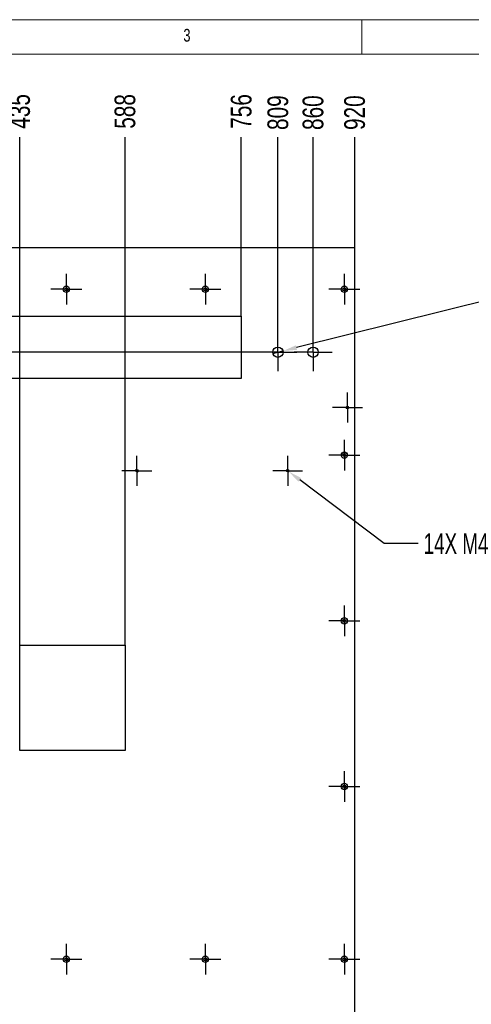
# Model space of a CAD drawing. Header units: millimetres. Extents: x 5 to 589, y 5 to 415.
# Tile 4 of 11: x 97 to 163, y 272 to 415. Entities that reach past the tile are written whole.
import ezdxf

# ---------------------------------------------------------------- set-up
doc = ezdxf.new("R2010")
doc.units = ezdxf.units.MM
doc.header["$PDSIZE"] = -1
doc.linetypes.add('CENTERX2', pattern=[20.32, 12.7, -2.54, 2.54, -2.54])
for name, color, linetype in [('COTES', 1, 'Continuous'), ('NOTES', 6, 'Continuous'), ('TRAIT-MIXTES', 3, 'CENTERX2')]:
    doc.layers.add(name, color=color, linetype=linetype)
doc.layers.add('TRAIT-FORT', color=4, linetype='Continuous', lineweight=25)
doc.styles.add('SLDTEXTSTYLE0', font='TXT', dxfattribs={"width": 0.75})
doc.dimstyles.new('SLDDIMSTYLE5', dxfattribs={"dimtxt": 3, "dimasz": 2, "dimexe": 0, "dimexo": 0.0625, "dimgap": 0.75, "dimtad": 0, "dimtih": 1, "dimtoh": 1, "dimdec": 0, "dimlfac": 10, "dimrnd": 1e-09, "dimzin": 12, "dimdsep": 46, "dimtxsty": 'SLDTEXTSTYLE0', "dimsah": 1, "dimcen": 0.09, "dimadec": 0, "dimazin": 3, "dimtfac": 1, "dimtdec": 0, "dimtofl": 0, "dimtmove": 0, "dimatfit": 3, "dimfxl": 1, "dimfrac": 2, "dimtolj": 1, "dimtzin": 12, "dimarcsym": 0})
doc.dimstyles.new('SLDDIMSTYLE6', dxfattribs={"dimtxt": 3, "dimasz": 2, "dimexe": 0, "dimexo": 0.0625, "dimgap": 0.75, "dimtad": 0, "dimtih": 1, "dimtoh": 1, "dimdec": 0, "dimlfac": 10, "dimrnd": 1e-09, "dimzin": 12, "dimdsep": 46, "dimtxsty": 'SLDTEXTSTYLE0', "dimblk1": 'NONE', "dimsah": 1, "dimcen": 0, "dimadec": 0, "dimazin": 3, "dimtfac": 1, "dimtdec": 0, "dimtmove": 0, "dimatfit": 3, "dimldrblk": 'NONE', "dimfxl": 1, "dimfrac": 2, "dimtolj": 1, "dimtzin": 12, "dimarcsym": 0})
doc.dimstyles.new('SLDDIMSTYLE7', dxfattribs={"dimtxt": 3, "dimasz": 2, "dimexe": 0, "dimexo": 0.0625, "dimgap": 0.75, "dimtad": 0, "dimtih": 1, "dimtoh": 1, "dimdec": 0, "dimlfac": 10, "dimrnd": 1e-09, "dimzin": 12, "dimdsep": 46, "dimtxsty": 'SLDTEXTSTYLE0', "dimblk1": 'NONE', "dimsah": 1, "dimcen": 0, "dimadec": 0, "dimazin": 3, "dimtfac": 1, "dimtdec": 0, "dimtmove": 0, "dimatfit": 3, "dimldrblk": 'NONE', "dimfxl": 1, "dimfrac": 2, "dimtolj": 1, "dimtzin": 12, "dimarcsym": 0})

# ---------------------------------------------------------------- blocks, each defined once
blk = doc.blocks.new('_D_64')
at = {"layer": 'COTES', "color": 0, "lineweight": -2, "transparency": 16777216}
for p, q in [((36.6, 371.64), (32.6, 371.64)), ((40.6, 366.86), (36.6, 371.64)), ((132.05, 366.86), (40.6, 366.86))]:
    blk.add_line(p, q, dxfattribs=at)
at = {"layer": 'Defpoints', "color": 0, "transparency": 16777216}
for p in [(53.97, 381.97), (32.6, 371.64), (132.11, 366.86)]:
    blk.add_point(p, dxfattribs=at)
at = {"layer": 'COTES', "color": 0, "transparency": 16777216, "insert": (29.6, 371.64), "char_height": 3, "attachment_point": 5, "style": 'SLDTEXTSTYLE0'}
blk.add_mtext('\\A1;151', dxfattribs=at)
blk = doc.blocks.new('_D_78')
at = {"layer": 'COTES', "color": 0, "lineweight": -2, "transparency": 16777216}
for p, q in [((36.6, 204.35), (32.6, 204.35)), ((40.6, 191.09), (36.6, 204.35)), ((120.62, 191.09), (40.6, 191.09))]:
    blk.add_line(p, q, dxfattribs=at)
at = {"layer": 'Defpoints', "color": 0, "transparency": 16777216}
for p in [(53.97, 381.97), (32.6, 204.35), (120.68, 191.09)]:
    blk.add_point(p, dxfattribs=at)
at = {"layer": 'COTES', "color": 0, "transparency": 16777216, "insert": (28.29, 204.35), "char_height": 3, "attachment_point": 5, "style": 'SLDTEXTSTYLE0'}
blk.add_mtext('\\A1;1909', dxfattribs=at)
blk = doc.blocks.new('_D_89')
at = {"layer": 'COTES', "color": 0, "lineweight": -2, "transparency": 16777216}
blk.add_line((97.47, 324.51), (97.47, 397.97), dxfattribs=at)
at = {"layer": 'Defpoints', "color": 0, "transparency": 16777216}
for p in [(97.47, 397.97), (53.97, 381.97), (97.47, 324.45)]:
    blk.add_point(p, dxfattribs=at)
at = {"layer": 'COTES', "color": 0, "transparency": 16777216, "insert": (97.47, 401.72), "char_height": 3, "attachment_point": 5, "rotation": 90, "style": 'SLDTEXTSTYLE0'}
blk.add_mtext('\\A1;435', dxfattribs=at)
blk = doc.blocks.new('_D_90')
at = {"layer": 'COTES', "color": 0, "lineweight": -2, "transparency": 16777216}
blk.add_line((112.72, 324.51), (112.72, 397.97), dxfattribs=at)
at = {"layer": 'Defpoints', "color": 0, "transparency": 16777216}
for p in [(112.72, 397.97), (53.97, 381.97), (112.72, 324.45)]:
    blk.add_point(p, dxfattribs=at)
at = {"layer": 'COTES', "color": 0, "transparency": 16777216, "insert": (112.72, 401.72), "char_height": 3, "attachment_point": 5, "rotation": 90, "style": 'SLDTEXTSTYLE0'}
blk.add_mtext('\\A1;588', dxfattribs=at)
blk = doc.blocks.new('_D_91')
at = {"layer": 'COTES', "color": 0, "lineweight": -2, "transparency": 16777216}
blk.add_line((129.55, 372.12), (129.55, 397.97), dxfattribs=at)
at = {"layer": 'Defpoints', "color": 0, "transparency": 16777216}
for p in [(129.55, 397.97), (53.97, 381.97), (129.55, 372.06)]:
    blk.add_point(p, dxfattribs=at)
at = {"layer": 'COTES', "color": 0, "transparency": 16777216, "insert": (129.55, 401.72), "char_height": 3, "attachment_point": 5, "rotation": 90, "style": 'SLDTEXTSTYLE0'}
blk.add_mtext('\\A1;756', dxfattribs=at)
blk = doc.blocks.new('_D_92')
at = {"layer": 'COTES', "color": 0, "lineweight": -2, "transparency": 16777216}
blk.add_line((134.86, 369.67), (134.86, 397.97), dxfattribs=at)
at = {"layer": 'Defpoints', "color": 0, "transparency": 16777216}
for p in [(134.86, 397.97), (53.97, 381.97), (134.86, 369.61)]:
    blk.add_point(p, dxfattribs=at)
at = {"layer": 'COTES', "color": 0, "transparency": 16777216, "insert": (134.86, 401.54), "char_height": 3, "attachment_point": 5, "rotation": 90, "style": 'SLDTEXTSTYLE0'}
blk.add_mtext('\\A1;809', dxfattribs=at)
blk = doc.blocks.new('_D_93')
at = {"layer": 'COTES', "color": 0, "lineweight": -2, "transparency": 16777216}
blk.add_line((139.95, 369.67), (139.95, 397.97), dxfattribs=at)
at = {"layer": 'Defpoints', "color": 0, "transparency": 16777216}
for p in [(139.95, 397.97), (53.97, 381.97), (139.95, 369.61)]:
    blk.add_point(p, dxfattribs=at)
at = {"layer": 'COTES', "color": 0, "transparency": 16777216, "insert": (139.95, 401.54), "char_height": 3, "attachment_point": 5, "rotation": 90, "style": 'SLDTEXTSTYLE0'}
blk.add_mtext('\\A1;860', dxfattribs=at)
blk = doc.blocks.new('_D_94')
at = {"layer": 'COTES', "color": 0, "lineweight": -2, "transparency": 16777216}
blk.add_line((145.97, 382.04), (145.97, 397.97), dxfattribs=at)
at = {"layer": 'Defpoints', "color": 0, "transparency": 16777216}
for p in [(145.97, 397.97), (53.97, 381.97), (145.97, 381.97)]:
    blk.add_point(p, dxfattribs=at)
at = {"layer": 'COTES', "color": 0, "transparency": 16777216, "insert": (145.97, 401.54), "char_height": 3, "attachment_point": 5, "rotation": 90, "style": 'SLDTEXTSTYLE0'}
blk.add_mtext('\\A1;920', dxfattribs=at)
blk = doc.blocks.new('_D_105')
at = {"layer": 'COTES', "color": 0, "lineweight": -2, "transparency": 16777216}
for p, q in [((167.13, 374.88), (137.53, 367.52)), ((134.13, 366.68), (135.59, 367.04))]:
    blk.add_line(p, q, dxfattribs=at)
at = {"layer": 'COTES', "color": 0, "transparency": 16777216}
blk.add_solid([(137.45, 367.85), (137.61, 367.2), (135.59, 367.04)], dxfattribs=at)
at = {"layer": 'Defpoints', "color": 0, "transparency": 16777216}
for p in [(134.13, 366.68), (135.59, 367.04)]:
    blk.add_point(p, dxfattribs=at)
at = {"layer": 'COTES', "color": 0, "transparency": 16777216, "insert": (167.88, 376.38), "char_height": 3, "attachment_point": 1, "style": 'SLDTEXTSTYLE0'}
blk.add_mtext('\\A1;12 TROUS ∅15', dxfattribs=at)
blk = doc.blocks.new('_None')
blk = doc.blocks.new('_D_106')
at = {"layer": 'COTES', "color": 0, "lineweight": -2, "transparency": 16777216}
for p, q in [((136.11, 349.82), (136.43, 349.58)), ((150.25, 339.15), (138.03, 348.37)), ((155.18, 339.15), (150.25, 339.15))]:
    blk.add_line(p, q, dxfattribs=at)
at = {"layer": 'COTES', "color": 0, "transparency": 16777216}
blk.add_solid([(138.23, 348.64), (137.82, 348.11), (136.43, 349.58)], dxfattribs=at)
at = {"layer": 'Defpoints', "color": 0, "transparency": 16777216}
for p in [(136.11, 349.82), (136.43, 349.58)]:
    blk.add_point(p, dxfattribs=at)
at = {"layer": 'COTES', "color": 0, "transparency": 16777216, "insert": (155.93, 340.65), "char_height": 3, "attachment_point": 1, "style": 'SLDTEXTSTYLE0'}
blk.add_mtext('\\A1;14X M4', dxfattribs=at)
blk = doc.blocks.new('SW_CENTERMARKSYMBOL_72')
at = {"layer": 'TRAIT-MIXTES', "color": 0}
for p, q in [((0, 2), (0, 2.165)), ((0, 0), (0, 2)), ((-2, 0), (-2.165, 0)), ((0, 0), (-2, 0)), ((0, 0), (0, -2)), ((0, 0), (2, 0)), ((2, 0), (2.165, 0)), ((0, -2), (0, -2.165))]:
    blk.add_line(p, q, dxfattribs=at)
blk = doc.blocks.new('SW_CENTERMARKSYMBOL_73')
at = {"layer": 'TRAIT-MIXTES', "color": 0}
for p, q in [((0, 2), (0, 2.165)), ((0, 0), (0, 2)), ((-2, 0), (-2.165, 0)), ((0, 0), (-2, 0)), ((0, 0), (0, -2)), ((0, 0), (2, 0)), ((2, 0), (2.165, 0)), ((0, -2), (0, -2.165))]:
    blk.add_line(p, q, dxfattribs=at)
blk = doc.blocks.new('SW_CENTERMARKSYMBOL_74')
at = {"layer": 'TRAIT-MIXTES', "color": 0}
for p, q in [((0, 2), (0, 2.165)), ((0, 0), (0, 2)), ((-2, 0), (-2.165, 0)), ((0, 0), (-2, 0)), ((0, 0), (0, -2)), ((0, 0), (2, 0)), ((2, 0), (2.165, 0)), ((0, -2), (0, -2.165))]:
    blk.add_line(p, q, dxfattribs=at)
blk = doc.blocks.new('SW_CENTERMARKSYMBOL_84')
at = {"layer": 'TRAIT-MIXTES', "color": 0}
for p, q in [((0, 2), (0, 2.75)), ((0, 0), (0, 2)), ((-2, 0), (-2.75, 0)), ((0, 0), (-2, 0)), ((0, 0), (0, -2)), ((0, 0), (2, 0)), ((2, 0), (2.75, 0)), ((0, -2), (0, -2.75))]:
    blk.add_line(p, q, dxfattribs=at)
blk = doc.blocks.new('SW_CENTERMARKSYMBOL_85')
at = {"layer": 'TRAIT-MIXTES', "color": 0}
for p, q in [((0, 2), (0, 2.75)), ((0, 0), (0, 2)), ((-2, 0), (-2.75, 0)), ((0, 0), (-2, 0)), ((0, 0), (0, -2)), ((0, 0), (2, 0)), ((2, 0), (2.75, 0)), ((0, -2), (0, -2.75))]:
    blk.add_line(p, q, dxfattribs=at)
blk = doc.blocks.new('SW_CENTERMARKSYMBOL_96')
at = {"layer": 'TRAIT-MIXTES', "color": 0}
for p, q in [((0, 2), (0, 2.225)), ((0, 0), (0, 2)), ((-2, 0), (-2.225, 0)), ((0, 0), (-2, 0)), ((0, 0), (0, -2)), ((0, 0), (2, 0)), ((2, 0), (2.225, 0)), ((0, -2), (0, -2.225))]:
    blk.add_line(p, q, dxfattribs=at)
blk = doc.blocks.new('SW_CENTERMARKSYMBOL_97')
at = {"layer": 'TRAIT-MIXTES', "color": 0}
for p, q in [((0, 2), (0, 2.225)), ((0, 0), (0, 2)), ((-2, 0), (-2.225, 0)), ((0, 0), (-2, 0)), ((0, 0), (0, -2)), ((0, 0), (2, 0)), ((2, 0), (2.225, 0)), ((0, -2), (0, -2.225))]:
    blk.add_line(p, q, dxfattribs=at)
blk = doc.blocks.new('SW_CENTERMARKSYMBOL_106')
at = {"layer": 'TRAIT-MIXTES', "color": 0}
for p, q in [((0, 2), (0, 2.225)), ((0, 0), (0, 2)), ((-2, 0), (-2.225, 0)), ((0, 0), (-2, 0)), ((0, 0), (0, -2)), ((0, 0), (2, 0)), ((2, 0), (2.225, 0)), ((0, -2), (0, -2.225))]:
    blk.add_line(p, q, dxfattribs=at)
blk = doc.blocks.new('SW_CENTERMARKSYMBOL_107')
at = {"layer": 'TRAIT-MIXTES', "color": 0}
for p, q in [((0, 2), (0, 2.225)), ((0, 0), (0, 2)), ((-2, 0), (-2.225, 0)), ((0, 0), (-2, 0)), ((0, 0), (0, -2)), ((0, 0), (2, 0)), ((2, 0), (2.225, 0)), ((0, -2), (0, -2.225))]:
    blk.add_line(p, q, dxfattribs=at)
blk = doc.blocks.new('SW_CENTERMARKSYMBOL_108')
at = {"layer": 'TRAIT-MIXTES', "color": 0}
for p, q in [((0, 2), (0, 2.225)), ((0, 0), (0, 2)), ((-2, 0), (-2.225, 0)), ((0, 0), (-2, 0)), ((0, 0), (0, -2)), ((0, 0), (2, 0)), ((2, 0), (2.225, 0)), ((0, -2), (0, -2.225))]:
    blk.add_line(p, q, dxfattribs=at)
blk = doc.blocks.new('SW_CENTERMARKSYMBOL_109')
at = {"layer": 'TRAIT-MIXTES', "color": 0}
for p, q in [((0, 2), (0, 2.225)), ((0, 0), (0, 2)), ((-2, 0), (-2.225, 0)), ((0, 0), (-2, 0)), ((0, 0), (0, -2)), ((0, 0), (2, 0)), ((2, 0), (2.225, 0)), ((0, -2), (0, -2.225))]:
    blk.add_line(p, q, dxfattribs=at)
blk = doc.blocks.new('SW_CENTERMARKSYMBOL_110')
at = {"layer": 'TRAIT-MIXTES', "color": 0}
for p, q in [((0, 2), (0, 2.225)), ((0, 0), (0, 2)), ((-2, 0), (-2.225, 0)), ((0, 0), (-2, 0)), ((0, 0), (0, -2)), ((0, 0), (2, 0)), ((2, 0), (2.225, 0)), ((0, -2), (0, -2.225))]:
    blk.add_line(p, q, dxfattribs=at)
blk = doc.blocks.new('SW_CENTERMARKSYMBOL_111')
at = {"layer": 'TRAIT-MIXTES', "color": 0}
for p, q in [((0, 2), (0, 2.225)), ((0, 0), (0, 2)), ((-2, 0), (-2.225, 0)), ((0, 0), (-2, 0)), ((0, 0), (0, -2)), ((0, 0), (2, 0)), ((2, 0), (2.225, 0)), ((0, -2), (0, -2.225))]:
    blk.add_line(p, q, dxfattribs=at)
blk = doc.blocks.new('SW_CENTERMARKSYMBOL_112')
at = {"layer": 'TRAIT-MIXTES', "color": 0}
for p, q in [((0, 2), (0, 2.225)), ((0, 0), (0, 2)), ((-2, 0), (-2.225, 0)), ((0, 0), (-2, 0)), ((0, 0), (0, -2)), ((0, 0), (2, 0)), ((2, 0), (2.225, 0)), ((0, -2), (0, -2.225))]:
    blk.add_line(p, q, dxfattribs=at)

msp = doc.modelspace()

# ---------------------------------------------------------------- linework, layer by layer
at = {"lineweight": 18}
for p, q in [((589, 415), (5, 415)), ((147, 410), (147, 415)), ((584, 410), (10, 410))]:
    msp.add_line(p, q, dxfattribs=at)
for centre in [(144.92421, 358.84793), (114.43895, 349.6999), (136.2699, 349.6999)]:
    msp.add_arc(centre, 0.2, 255, 195, dxfattribs=at)
at = {"layer": 'TRAIT-FORT', "lineweight": 25}
for p, q in [((145.97109, 381.97282), (53.97109, 381.97282)), ((145.97109, 180.9729), (145.97109, 381.97282)), ((79.78601, 372.059), (129.55372, 372.059)), ((129.55372, 372.059), (129.55372, 363.03204)), ((129.55372, 363.03204), (79.78601, 363.03204)), ((97.4673, 324.44709), (112.72409, 324.44709)), ((97.4673, 309.21661), (97.4673, 324.44709)), ((112.72409, 324.44709), (112.72409, 309.21661)), ((112.72409, 309.21661), (97.4673, 309.21661))]:
    msp.add_line(p, q, dxfattribs=at)
for centre, radius in [((104.22109, 375.97282), 0.47), ((124.34609, 375.97282), 0.47), ((144.47109, 375.97282), 0.47), ((104.22109, 375.97282), 0.225), ((124.34609, 375.97282), 0.225), ((144.47109, 375.97282), 0.225), ((134.86052, 366.85922), 0.75), ((139.94518, 366.85897), 0.75), ((144.92421, 358.84793), 0.165), ((144.47109, 351.97282), 0.47), ((144.47109, 351.97282), 0.225), ((114.43895, 349.6999), 0.165), ((136.2699, 349.6999), 0.165), ((144.47109, 327.97282), 0.47), ((144.47109, 327.97282), 0.225), ((144.47109, 303.97282), 0.47), ((144.47109, 303.97282), 0.225), ((104.22109, 278.97282), 0.47), ((124.34609, 278.97282), 0.47), ((144.47109, 278.97282), 0.47), ((104.22109, 278.97282), 0.225), ((124.34609, 278.97282), 0.225), ((144.47109, 278.97282), 0.225)]:
    msp.add_circle(centre, radius, dxfattribs=at)

# ---------------------------------------------------------------- block references
at = {"layer": 'TRAIT-MIXTES'}
for name, p in [('SW_CENTERMARKSYMBOL_112', (104.22109, 375.97282)), ('SW_CENTERMARKSYMBOL_111', (124.34609, 375.97282)), ('SW_CENTERMARKSYMBOL_110', (144.47109, 375.97282)), ('SW_CENTERMARKSYMBOL_84', (134.86052, 366.85922)), ('SW_CENTERMARKSYMBOL_85', (139.94518, 366.85897)), ('SW_CENTERMARKSYMBOL_74', (144.92421, 358.84793)), ('SW_CENTERMARKSYMBOL_109', (144.47109, 351.97282)), ('SW_CENTERMARKSYMBOL_72', (114.43895, 349.6999)), ('SW_CENTERMARKSYMBOL_73', (136.2699, 349.6999)), ('SW_CENTERMARKSYMBOL_108', (144.47109, 327.97282)), ('SW_CENTERMARKSYMBOL_107', (144.47109, 303.97282)), ('SW_CENTERMARKSYMBOL_97', (104.22109, 278.97282)), ('SW_CENTERMARKSYMBOL_96', (124.34609, 278.97282)), ('SW_CENTERMARKSYMBOL_106', (144.47109, 278.97282))]:
    msp.add_blockref(name, p, dxfattribs=at)

# ---------------------------------------------------------------- texts
at = {"layer": 'NOTES', "insert": (121.16667, 413.66802), "char_height": 1.85208, "attachment_point": 1, "style": 'SLDTEXTSTYLE0'}
msp.add_mtext('3', dxfattribs=at)

# ---------------------------------------------------------------- dimensions: what is measured, and where the dimension line sits
at = {"layer": 'COTES'}
for feature_location, offset, dtype, picture, middle in [((97.4673, 324.44709), (0, 73.52573), 1, '_D_89', (97.4673, 401.72282)), ((112.72409, 324.44709), (0, 73.52573), 1, '_D_90', (112.72409, 401.72282)), ((129.55372, 372.059), (0, 25.91382), 1, '_D_91', (129.55372, 401.72282)), ((134.86052, 369.60922), (0, 28.3636), 1, '_D_92', (134.86052, 401.53532)), ((139.94518, 369.60897), (0, 28.36385), 1, '_D_93', (139.94518, 401.53532)), ((145.97109, 381.97282), (0, 16), 1, '_D_94', (145.97109, 401.53532)), ((120.68025, 191.08699), (-88.08224, 13.2585), 0, '_D_78', (28.28551, 204.34549)), ((132.11052, 366.85922), (-99.51251, 4.77694), 0, '_D_64', (29.59801, 371.63616))]:
    dim = msp.add_ordinate_dim(feature_location=feature_location, offset=offset, dtype=dtype, origin=(53.97109, 381.97282), dimstyle='SLDDIMSTYLE5', dxfattribs=at)
    dim.commit()
    dim.dimension.update_dxf_attribs({"geometry": picture, "text_midpoint": middle})
dim = msp.add_diameter_dim_2p(p1=(134.13266, 366.67834), p2=(135.58838, 367.0401), text='12 TROUS <>', dimstyle='SLDDIMSTYLE7', dxfattribs=at)
dim.commit()
dim.dimension.update_dxf_attribs({"geometry": '_D_105', "text_midpoint": (167.12929, 374.87827), "dimtype": 163})
dim = msp.add_diameter_dim_2p(p1=(136.11027, 349.8204), p2=(136.42952, 349.5794), text='14X M4', dimstyle='SLDDIMSTYLE6', override={"dimpost": '<>'}, dxfattribs=at)
dim.commit()
dim.dimension.update_dxf_attribs({"geometry": '_D_106', "text_midpoint": (161.92747, 339.14656), "dimtype": 163})

doc.saveas('drawing.dxf')
